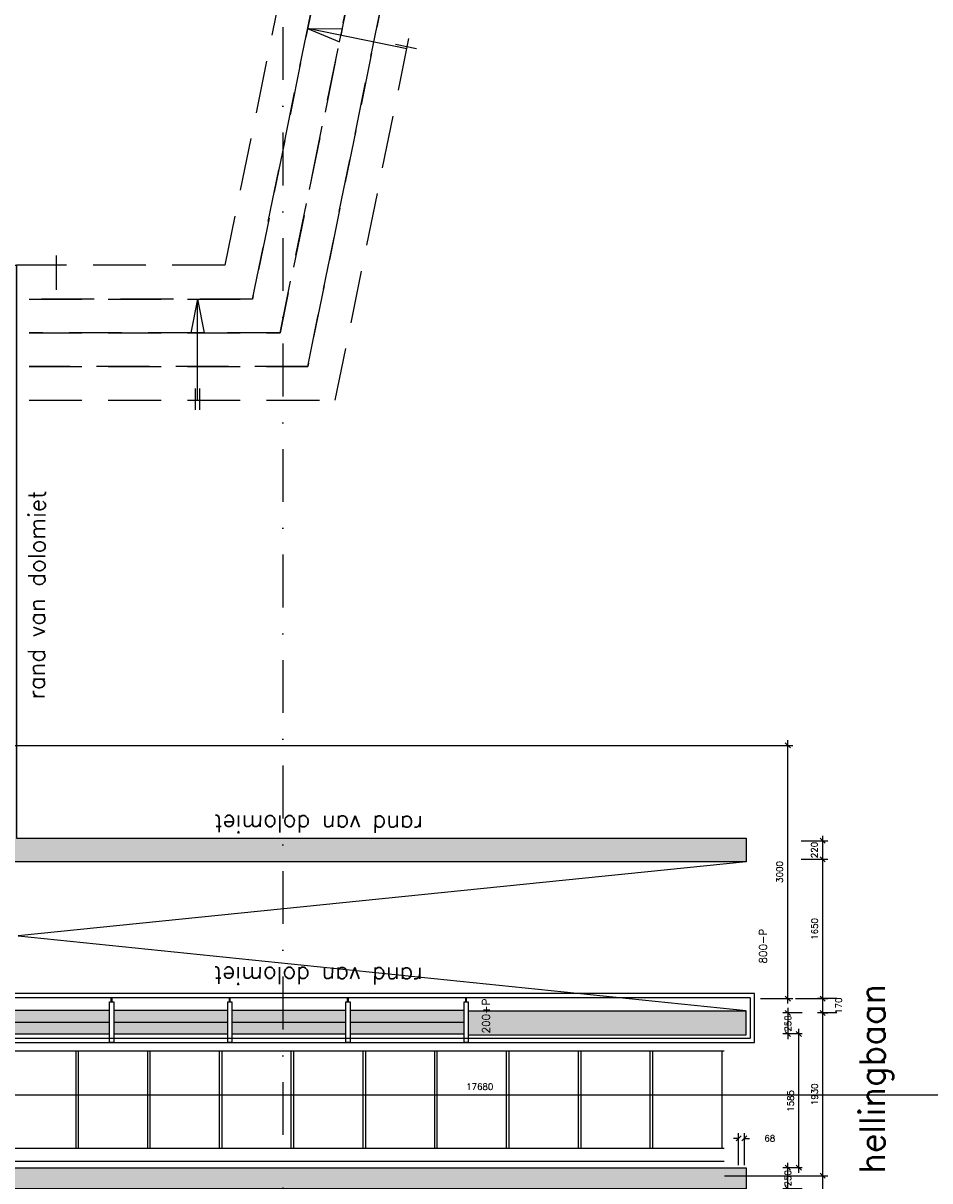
# Model space of a CAD drawing. Extents: x -29284 to 2055880, y -64816 to 121103.
# Tile 62 of 123: x 51708 to 62449, y 45787 to 59506. Entities that reach past the tile are written whole.
import ezdxf

# ---------------------------------------------------------------- set-up
doc = ezdxf.new("R2010")
doc.units = 0
doc.header["$LTSCALE"] = 50
doc.header["$MEASUREMENT"] = 0
doc.header["$PDMODE"] = 3
doc.header["$PDSIZE"] = 0.1
for name, pattern in [('HIDDEN', [0.375, 0.25, -0.125]), ('HIDDEN2', [0.1875, 0.125, -0.0625]), ('STRAM_0WT$0$DASHDOT', [25, 12.5, -6.25, 0, -6.25])]:
    doc.linetypes.add(name, pattern=pattern)
doc.layers.get('0').update_dxf_attribs({"linetype": 'CONTINUOUS'})
doc.layers.get('DEFPOINTS').update_dxf_attribs({"linetype": 'CONTINUOUS'})
for name, color, linetype in [('A--L21A3_BUITENWAND', 3, 'CONTINUOUS'), ('A--L24A1_TRAPPEN', 1, 'CONTINUOUS'), ('A--L24AC1_TRAPPEN', 1, 'HIDDEN2'), ('A--L28DC1_KONSTR', 1, 'HIDDEN'), ('A--M$1A-_F123-', 1, 'CONTINUOUS'), ('A--T$1A-_F123-_25MM', 3, 'CONTINUOUS'), ('plein', 7, 'CONTINUOUS'), ('STRAM_0WT$0$A--T$7A8-_STRAMIEN', 8, 'STRAM_0WT$0$DASHDOT'), ('tegels', 253, 'CONTINUOUS'), ('TEKST_KOZIJNMERK', 2, 'CONTINUOUS')]:
    doc.layers.add(name, color=color, linetype=linetype)
doc.styles.add('ALFA-0_25', font='ROMANS')
doc.styles.add('HIEMSTRA', font='romans.shx')
doc.dimstyles.new('STANDARD$0', dxfattribs={"dimscale": 30, "dimtxt": 2.5, "dimasz": 2, "dimexe": 2, "dimexo": 0, "dimgap": 2, "dimtad": 1, "dimdec": 0, "dimzin": 0, "dimdsep": 46, "dimtxsty": 'ALFA-0_25', "dimblk1": 'OBLIQUE', "dimblk2": 'OBLIQUE', "dimsah": 1, "dimcen": -3, "dimdle": 2, "dimclrd": 1, "dimclre": 1, "dimclrt": 2, "dimadec": 0, "dimazin": 0, "dimtfac": 0.666667, "dimtofl": 0, "dimtmove": 2, "dimatfit": 3, "dimldrblk": 'OBLIQUE', "dimfxl": 1, "dimtvp": 0.833333, "dimtolj": 1, "dimtzin": 0, "dimarcsym": 0})

# ---------------------------------------------------------------- blocks, each defined once
blk = doc.blocks.new('_OBLIQUE')
at = {"color": 0, "linetype": 'ByBlock'}
blk.add_line((-0.5, -0.5), (0.5, 0.5), dxfattribs=at)
blk = doc.blocks.new('*D374')
at = {"layer": 'A--M$1A-_F123-', "color": 1, "linetype": 'Continuous', "lineweight": -2, "transparency": 16777216}
for p, q in [((48217, 46805), (66017, 46805)), ((48277, 46805), (48277, 46865)), ((65957, 46805), (65957, 46865))]:
    blk.add_line(p, q, dxfattribs=at)
at = {"layer": 'DEFPOINTS', "color": 0, "linetype": 'Continuous', "transparency": 16777216}
for p in [(48277, 46805), (65957, 46805), (65957, 46805)]:
    blk.add_point(p, dxfattribs=at)
at = {"layer": 'A--M$1A-_F123-', "color": 1, "linetype": 'Continuous', "lineweight": -2, "transparency": 16777216, "xscale": 60, "yscale": 60, "zscale": 60, "rotation": 180}
blk.add_blockref('_OBLIQUE', (48277, 46805), dxfattribs=at)
at = {"layer": 'A--M$1A-_F123-', "color": 1, "linetype": 'Continuous', "lineweight": -2, "transparency": 16777216, "xscale": 60, "yscale": 60, "zscale": 60}
blk.add_blockref('_OBLIQUE', (65957, 46805), dxfattribs=at)
at = {"layer": 'A--M$1A-_F123-', "color": 2, "linetype": 'Continuous', "transparency": 16777216, "insert": (57117, 46903), "char_height": 75, "attachment_point": 5, "style": 'ALFA-0_25'}
blk.add_mtext('\\A1;17680', dxfattribs=at)
blk = doc.blocks.new('*D753')
at = {"layer": 'A--M$1A-_F123-', "color": 1, "linetype": 'Continuous', "lineweight": -2, "transparency": 16777216}
for p, q in [((43190, 50947), (60827, 50947)), ((60767, 47887), (60767, 51007)), ((60442, 47947), (60827, 47947))]:
    blk.add_line(p, q, dxfattribs=at)
at = {"layer": 'DEFPOINTS', "color": 0, "linetype": 'Continuous', "transparency": 16777216}
for p in [(43190, 50947), (60767, 50947), (60442, 47947)]:
    blk.add_point(p, dxfattribs=at)
at = {"layer": 'A--M$1A-_F123-', "color": 1, "linetype": 'Continuous', "lineweight": -2, "transparency": 16777216, "xscale": 60, "yscale": 60, "zscale": 60}
for p, rotation in [((60767, 50947), 90), ((60767, 47947), 270)]:
    blk.add_blockref('_OBLIQUE', p, dxfattribs=dict(at, rotation=rotation))
at = {"layer": 'A--M$1A-_F123-', "color": 2, "linetype": 'Continuous', "transparency": 16777216, "insert": (60669, 49447), "char_height": 75, "attachment_point": 5, "rotation": 90, "style": 'ALFA-0_25'}
blk.add_mtext('\\A1;3000', dxfattribs=at)
blk = doc.blocks.new('*D1603')
at = {"layer": 'A--M$1A-_F123-', "color": 1, "lineweight": -2, "transparency": 16777216}
for p, q in [((60016, 45847), (61240, 45847)), ((61180, 45187), (61180, 45907)), ((61113, 45247), (61240, 45247))]:
    blk.add_line(p, q, dxfattribs=at)
at = {"layer": 'DEFPOINTS', "color": 0, "transparency": 16777216}
for p in [(60016, 45847), (61180, 45847), (61113, 45247)]:
    blk.add_point(p, dxfattribs=at)
at = {"layer": 'A--M$1A-_F123-', "color": 1, "lineweight": -2, "transparency": 16777216, "xscale": 60, "yscale": 60, "zscale": 60}
for p, rotation in [((61180, 45847), 90), ((61180, 45247), 270)]:
    blk.add_blockref('_OBLIQUE', p, dxfattribs=dict(at, rotation=rotation))
at = {"layer": 'A--M$1A-_F123-', "color": 2, "transparency": 16777216, "insert": (61083, 45547), "char_height": 75, "attachment_point": 5, "rotation": 90, "style": 'ALFA-0_25'}
blk.add_mtext('\\A1;600', dxfattribs=at)
blk = doc.blocks.new('*D1604')
at = {"layer": 'A--M$1A-_F123-', "color": 1, "lineweight": -2, "transparency": 16777216}
for p, q in [((61169, 47777), (61240, 47777)), ((61180, 45787), (61180, 47837)), ((61169, 45847), (61240, 45847))]:
    blk.add_line(p, q, dxfattribs=at)
at = {"layer": 'DEFPOINTS', "color": 0, "transparency": 16777216}
for p in [(61169, 47777), (61180, 47777), (61169, 45847)]:
    blk.add_point(p, dxfattribs=at)
at = {"layer": 'A--M$1A-_F123-', "color": 1, "lineweight": -2, "transparency": 16777216, "xscale": 60, "yscale": 60, "zscale": 60}
for p, rotation in [((61180, 47777), 90), ((61180, 45847), 270)]:
    blk.add_blockref('_OBLIQUE', p, dxfattribs=dict(at, rotation=rotation))
at = {"layer": 'A--M$1A-_F123-', "color": 2, "transparency": 16777216, "insert": (61083, 46812), "char_height": 75, "attachment_point": 5, "rotation": 90, "style": 'ALFA-0_25'}
blk.add_mtext('\\A1;1930', dxfattribs=at)
blk = doc.blocks.new('*D1605')
at = {"layer": 'A--M$1A-_F123-', "color": 1, "lineweight": -2, "transparency": 16777216}
for p, q in [((60767, 45632), (60767, 46002)), ((60935, 45942), (60707, 45942)), ((60935, 45692), (60707, 45692))]:
    blk.add_line(p, q, dxfattribs=at)
at = {"layer": 'DEFPOINTS', "color": 0, "transparency": 16777216}
for p in [(60767, 45942), (60935, 45942), (60935, 45692)]:
    blk.add_point(p, dxfattribs=at)
at = {"layer": 'A--M$1A-_F123-', "color": 1, "lineweight": -2, "transparency": 16777216, "xscale": 60, "yscale": 60, "zscale": 60}
for p, rotation in [((60767, 45942), 90), ((60767, 45692), 270)]:
    blk.add_blockref('_OBLIQUE', p, dxfattribs=dict(at, rotation=rotation))
at = {"layer": 'A--M$1A-_F123-', "color": 2, "transparency": 16777216, "insert": (60767, 45817), "char_height": 75, "attachment_point": 5, "rotation": 90, "style": 'ALFA-0_25'}
blk.add_mtext('\\A1;250', dxfattribs=at)
blk = doc.blocks.new('*D1606')
at = {"layer": 'A--M$1A-_F123-', "color": 1, "lineweight": -2, "transparency": 16777216}
for p, q in [((60923, 47527), (60837, 47527)), ((60897, 45882), (60897, 47587)), ((60923, 45942), (60837, 45942))]:
    blk.add_line(p, q, dxfattribs=at)
at = {"layer": 'DEFPOINTS', "color": 0, "transparency": 16777216}
for p in [(60897, 47527), (60923, 47527), (60923, 45942)]:
    blk.add_point(p, dxfattribs=at)
at = {"layer": 'A--M$1A-_F123-', "color": 1, "lineweight": -2, "transparency": 16777216, "xscale": 60, "yscale": 60, "zscale": 60}
for p, rotation in [((60897, 47527), 90), ((60897, 45942), 270)]:
    blk.add_blockref('_OBLIQUE', p, dxfattribs=dict(at, rotation=rotation))
at = {"layer": 'A--M$1A-_F123-', "color": 2, "transparency": 16777216, "insert": (60799, 46734), "char_height": 75, "attachment_point": 5, "rotation": 90, "style": 'ALFA-0_25'}
blk.add_mtext('\\A1;1585', dxfattribs=at)
blk = doc.blocks.new('*D1607')
at = {"layer": 'A--M$1A-_F123-', "color": 1, "lineweight": -2, "transparency": 16777216}
for p, q in [((60935, 47777), (60707, 47777)), ((60767, 47837), (60767, 47467)), ((60935, 47527), (60707, 47527))]:
    blk.add_line(p, q, dxfattribs=at)
at = {"layer": 'DEFPOINTS', "color": 0, "transparency": 16777216}
for p in [(60935, 47777), (60767, 47527), (60935, 47527)]:
    blk.add_point(p, dxfattribs=at)
at = {"layer": 'A--M$1A-_F123-', "color": 1, "lineweight": -2, "transparency": 16777216, "xscale": 60, "yscale": 60, "zscale": 60}
for p, rotation in [((60767, 47777), 90), ((60767, 47527), 270)]:
    blk.add_blockref('_OBLIQUE', p, dxfattribs=dict(at, rotation=rotation))
at = {"layer": 'A--M$1A-_F123-', "color": 2, "transparency": 16777216, "insert": (60767, 47652), "char_height": 75, "attachment_point": 5, "rotation": 90, "style": 'ALFA-0_25'}
blk.add_mtext('\\A1;250', dxfattribs=at)
blk = doc.blocks.new('*D1609')
at = {"layer": 'A--M$1A-_F123-', "color": 1, "lineweight": -2, "transparency": 16777216}
for p, q in [((60184, 46290), (60124, 46290)), ((60184, 45972), (60184, 46350)), ((60252, 45972), (60252, 46350)), ((60252, 46290), (60312, 46290))]:
    blk.add_line(p, q, dxfattribs=at)
at = {"layer": 'DEFPOINTS', "color": 0, "transparency": 16777216}
for p in [(60252, 46290), (60184, 45972), (60252, 45972)]:
    blk.add_point(p, dxfattribs=at)
at = {"layer": 'A--M$1A-_F123-', "color": 1, "lineweight": -2, "transparency": 16777216, "xscale": 60, "yscale": 60, "zscale": 60}
blk.add_blockref('_OBLIQUE', (60184, 46290), dxfattribs=at)
at = {"layer": 'A--M$1A-_F123-', "color": 1, "lineweight": -2, "transparency": 16777216, "xscale": 60, "yscale": 60, "zscale": 60, "rotation": 180}
blk.add_blockref('_OBLIQUE', (60252, 46290), dxfattribs=at)
at = {"layer": 'A--M$1A-_F123-', "color": 2, "transparency": 16777216, "insert": (60553, 46290), "char_height": 75, "attachment_point": 5, "style": 'ALFA-0_25'}
blk.add_mtext('\\A1;68', dxfattribs=at)
blk = doc.blocks.new('*D1610')
at = {"layer": 'A--M$1A-_F123-', "color": 1, "lineweight": -2, "transparency": 16777216}
for p, q in [((60856, 47947), (61240, 47947)), ((61180, 47717), (61180, 48007)), ((61349, 47777), (61120, 47777))]:
    blk.add_line(p, q, dxfattribs=at)
at = {"layer": 'DEFPOINTS', "color": 0, "transparency": 16777216}
for p in [(60856, 47947), (61180, 47947), (61349, 47777)]:
    blk.add_point(p, dxfattribs=at)
at = {"layer": 'A--M$1A-_F123-', "color": 1, "lineweight": -2, "transparency": 16777216, "xscale": 60, "yscale": 60, "zscale": 60}
for p, rotation in [((61180, 47947), 90), ((61180, 47777), 270)]:
    blk.add_blockref('_OBLIQUE', p, dxfattribs=dict(at, rotation=rotation))
at = {"layer": 'A--M$1A-_F123-', "color": 2, "transparency": 16777216, "insert": (61368, 47862), "char_height": 75, "attachment_point": 5, "rotation": 90, "style": 'ALFA-0_25'}
blk.add_mtext('\\A1;170', dxfattribs=at)
blk = doc.blocks.new('*D1612')
at = {"layer": 'A--M$1A-_F123-', "color": 1, "lineweight": -2, "transparency": 16777216}
for p, q in [((60924, 49597), (61240, 49597)), ((61180, 47887), (61180, 49657)), ((61349, 47947), (61120, 47947))]:
    blk.add_line(p, q, dxfattribs=at)
at = {"layer": 'DEFPOINTS', "color": 0, "transparency": 16777216}
for p in [(60924, 49597), (61180, 49597), (61349, 47947)]:
    blk.add_point(p, dxfattribs=at)
at = {"layer": 'A--M$1A-_F123-', "color": 1, "lineweight": -2, "transparency": 16777216, "xscale": 60, "yscale": 60, "zscale": 60}
for p, rotation in [((61180, 49597), 90), ((61180, 47947), 270)]:
    blk.add_blockref('_OBLIQUE', p, dxfattribs=dict(at, rotation=rotation))
at = {"layer": 'A--M$1A-_F123-', "color": 2, "transparency": 16777216, "insert": (61083, 48772), "char_height": 75, "attachment_point": 5, "rotation": 90, "style": 'ALFA-0_25'}
blk.add_mtext('\\A1;1650', dxfattribs=at)
blk = doc.blocks.new('A$C174658AB')
at = {"layer": 'A--L28DC1_KONSTR', "color": 1, "linetype": 'Continuous'}
for p, q in [((0, 5), (50, 5)), ((0, -5), (50, -5))]:
    blk.add_line(p, q, dxfattribs=at)
blk = doc.blocks.new('*D1616')
at = {"layer": 'A--M$1A-_F123-', "color": 1, "lineweight": -2, "transparency": 16777216}
for p, q in [((60924, 49817), (61240, 49817)), ((61180, 49537), (61180, 49877)), ((60924, 49597), (61240, 49597))]:
    blk.add_line(p, q, dxfattribs=at)
at = {"layer": 'DEFPOINTS', "color": 0, "transparency": 16777216}
for p in [(60924, 49817), (61180, 49817), (60924, 49597)]:
    blk.add_point(p, dxfattribs=at)
at = {"layer": 'A--M$1A-_F123-', "color": 1, "lineweight": -2, "transparency": 16777216, "xscale": 60, "yscale": 60, "zscale": 60}
for p, rotation in [((61180, 49817), 90), ((61180, 49597), 270)]:
    blk.add_blockref('_OBLIQUE', p, dxfattribs=dict(at, rotation=rotation))
at = {"layer": 'A--M$1A-_F123-', "color": 2, "transparency": 16777216, "insert": (61081, 49707), "char_height": 75, "attachment_point": 5, "rotation": 90, "style": 'ALFA-0_25'}
blk.add_mtext('\\A1;220', dxfattribs=at)

msp = doc.modelspace()

# ---------------------------------------------------------------- hatches: boundary and pattern name
at = {"layer": 'A--L28DC1_KONSTR', "linetype": 'Continuous'}
h = msp.add_hatch(color=21, dxfattribs=at)
h.paths.add_polyline_path([(60272.4, 47528), (60272.4, 47808), (56981.5, 47808), (56981.5, 47528)])
h.paths.add_polyline_path([(56931.5, 47528), (56931.5, 47808), (55581.5, 47808), (55581.5, 47528)])
h.paths.add_polyline_path([(55531.5, 47528), (55531.5, 47808), (54181.5, 47808), (54181.5, 47528)])
h.paths.add_polyline_path([(54131.5, 47528), (54131.5, 47808), (52781.5, 47808), (52781.5, 47528)])
h.paths.add_polyline_path([(52731.5, 47528), (52731.5, 47808), (51381.5, 47808), (51381.5, 47528)])
h.paths.add_polyline_path([(51331.5, 47528), (51331.5, 47808), (49981.5, 47808), (49981.5, 47528)])
h.paths.add_polyline_path([(49931.5, 47808), (49579.5, 47808), (49579.5, 48087), (49299.5, 48087), (49299.5, 46737), (49579.5, 46737), (49579.5, 47528), (49931.5, 47528)])
h.paths.add_polyline_path([(49579.5, 46073), (49579.5, 46687), (49299.5, 46687), (49299.5, 46073)])
h.paths.add_polyline_path([(49579.5, 48137), (49579.5, 49487), (49299.5, 49487), (49299.5, 48137)])
h.paths.add_polyline_path([(49579.5, 49537), (49579.5, 50887), (49299.5, 50887), (49299.5, 49537)])
h.paths.add_polyline_path([(49579.5, 50937), (49579.5, 52287), (49299.5, 52287), (49299.5, 50937)])
h.paths.add_polyline_path([(49579.5, 52337), (49579.5, 53687), (49299.5, 53687), (49299.5, 52337)])
h.paths.add_polyline_path([(49579.5, 53737), (49579.5, 55087), (49299.5, 55087), (49299.5, 53737)])
h.paths.add_polyline_path([(49579.5, 55137), (49579.5, 56487), (49299.5, 56487), (49299.5, 55137)])
h.paths.add_polyline_path([(49579.5, 56537), (49579.5, 56637), (49299.5, 56637), (49299.5, 56537)])
for points in [[(60272.4, 49566.9), (51349.5, 49566.9), (51349.5, 56635.9), (51629.5, 56635.9), (51629.5, 49846.9), (60272.4, 49846.9)], [(49579.5, 46021.9), (49579.5, 45941.9), (60272.4, 45941.9), (60272.4, 45691.9), (49299.5, 45691.9), (49299.5, 46021.9)]]:
    msp.add_hatch(color=21, dxfattribs=at).paths.add_polyline_path(points)

# ---------------------------------------------------------------- linework, layer by layer
at = {"layer": 'A--L21A3_BUITENWAND'}
for points in [[(60272.4, 49566.9), (51349.5, 49566.9), (51349.5, 56635.9), (51629.5, 56635.9), (51629.5, 49846.9), (60272.4, 49846.9)], [(52731.5, 47526.9), (52731.5, 47806.9), (51381.5, 47806.9), (51381.5, 47526.9)], [(54131.5, 47526.9), (54131.5, 47806.9), (52781.5, 47806.9), (52781.5, 47526.9)], [(55531.5, 47526.9), (55531.5, 47806.9), (54181.5, 47806.9), (54181.5, 47526.9)], [(56931.5, 47526.9), (56931.5, 47806.9), (55581.5, 47806.9), (55581.5, 47526.9)], [(60272.4, 47516.9), (60272.4, 47796.9), (56981.5, 47796.9), (56981.5, 47516.9)]]:
    msp.add_lwpolyline(points, close=True, dxfattribs=at)
at = {"layer": 'A--L24A1_TRAPPEN'}
for p, q in [((49981.5, 47477.9), (60013.4, 47477.9)), ((49579.5, 47325.9), (60013.4, 47325.9)), ((52331.9, 47325.9), (52331.9, 46172.9)), ((53180.4, 47325.9), (53180.4, 46172.9)), ((54031.9, 47325.9), (54031.9, 46172.9)), ((54880.4, 47325.9), (54880.4, 46172.9)), ((55731.9, 47325.9), (55731.9, 46172.9)), ((56580.4, 47325.9), (56580.4, 46172.9)), ((57431.9, 47325.9), (57431.9, 46172.9)), ((58283.4, 47325.9), (58283.4, 46172.9)), ((59131.9, 47325.9), (59131.9, 46172.9)), ((59983.4, 47325.9), (59983.4, 46172.9)), ((49579.5, 46172.9), (60013.4, 46172.9)), ((49579.5, 46020.9), (60013.4, 46020.9))]:
    msp.add_line(p, q, dxfattribs=at)
at = {"layer": 'A--L24AC1_TRAPPEN'}
for p, q in [((52361.9, 47325.9), (52361.9, 46172.9)), ((53210.4, 47325.9), (53210.4, 46172.9)), ((54061.9, 47325.9), (54061.9, 46172.9)), ((54910.4, 47325.9), (54910.4, 46172.9)), ((55761.9, 47325.9), (55761.9, 46172.9)), ((56610.4, 47325.9), (56610.4, 46172.9)), ((57461.9, 47325.9), (57461.9, 46172.9)), ((58313.4, 47325.9), (58313.4, 46172.9)), ((59161.9, 47325.9), (59161.9, 46172.9))]:
    msp.add_line(p, q, dxfattribs=at)
at = {"layer": 'A--L28DC1_KONSTR', "color": 0, "linetype": 'Continuous'}
for p, q in [((60322.4, 47956.9), (49729.5, 47956.9)), ((60372.4, 48006.9), (49777.5, 48006.9)), ((60322.4, 47956.9), (60322.4, 47476.9)), ((60372.4, 47426.9), (60372.4, 48006.9)), ((51381.5, 47477.9), (52731.5, 47477.9)), ((52781.5, 47477.9), (54131.5, 47477.9)), ((55581.5, 47477.9), (56931.5, 47477.9)), ((56981.5, 47476.9), (60322.4, 47476.9)), ((50608.2, 47426.9), (60372.4, 47426.9))]:
    msp.add_line(p, q, dxfattribs=at)
at = {"layer": 'A--L28DC1_KONSTR', "color": 1, "linetype": 'Continuous'}
for p, q in [((56951.5, 47906.9), (56951.5, 47956.9)), ((56961.5, 47906.9), (56961.5, 47956.9))]:
    msp.add_line(p, q, dxfattribs=at)
at = {"layer": 'A--L28DC1_KONSTR', "color": 4, "linetype": 'Continuous'}
for p, q in [((52731.5, 47664.4), (51381.5, 47664.4)), ((54131.5, 47664.4), (52781.5, 47664.4)), ((55531.5, 47664.4), (54181.5, 47664.4)), ((56931.5, 47664.4), (55581.5, 47664.4))]:
    msp.add_line(p, q, dxfattribs=at)
at = {"layer": 'A--L28DC1_KONSTR', "color": 2, "linetype": 'HIDDEN2', "ltscale": 100}
for points in [[(51779.5, 55035.9), (55405.6, 55035.9), (59455.4, 74915.4), (59016.8, 74767.7), (55078.9, 55435.9), (55078.9, 55435.9), (51779.5, 55435.9)], [(51779.5, 55435.9), (55078.9, 55435.9), (59016.8, 74767.7), (58591.3, 74681.3), (54752.1, 55835.9), (54752.1, 55835.9), (51779.5, 55835.9)], [(51779.5, 56235.9), (54425.4, 56235.9), (58176.4, 74650.3), (57772.9, 74673.1), (54098.7, 56635.9), (54098.7, 56635.9), (51629.5, 56635.9), (51629.5, 56535.9)], [(51779.5, 55835.9), (54752.1, 55835.9), (58591.3, 74681.3), (58176.4, 74650.3), (54425.4, 56235.9), (54425.4, 56235.9), (51779.5, 56235.9)]]:
    msp.add_lwpolyline(points, dxfattribs=at)
at = {"layer": 'A--L28DC1_KONSTR', "color": 1, "linetype": 'Continuous'}
for points in [[(56254.1, 59201.1), (55078.2, 59440.6), (55486, 59438.4), (55470.2, 59360.8)], [(56254.1, 59201.1), (55078.2, 59440.6), (55454.3, 59283.1), (55470.2, 59360.8)], [(56369.8, 59203), (56120.1, 59253.9)], [(53775.3, 55035.9), (53775.3, 56235.9), (53696, 55835.9), (53775.3, 55835.9)], [(53775.3, 55035.9), (53775.3, 56235.9), (53854.5, 55835.9), (53775.3, 55835.9)], [(53750.3, 54922.8), (53750.3, 55177.6)], [(53800.3, 54922.8), (53800.3, 55177.6)], [(60272.4, 49566.9), (51649.5, 48691.9), (60272.4, 47806.9)]]:
    msp.add_lwpolyline(points, dxfattribs=at)
at = {"layer": 'A--L28DC1_KONSTR', "color": 2, "linetype": 'Continuous'}
for points in [[(52781.5, 47906.9), (52781.5, 47426.9), (52731.5, 47426.9), (52731.5, 47906.9)], [(54181.5, 47906.9), (54181.5, 47426.9), (54131.5, 47426.9), (54131.5, 47906.9)], [(55581.5, 47906.9), (55581.5, 47426.9), (55531.5, 47426.9), (55531.5, 47906.9)], [(56981.5, 47906.9), (56981.5, 47426.9), (56931.5, 47426.9), (56931.5, 47906.9)]]:
    msp.add_lwpolyline(points, close=True, dxfattribs=at)
at = {"layer": 'A--L28DC1_KONSTR', "color": 3, "linetype": 'Continuous'}
msp.add_lwpolyline([(49579.5, 46021.9), (49579.5, 46021.9), (49579.5, 45941.9), (60272.4, 45941.9), (60272.4, 45691.9), (49299.5, 45691.9), (49299.5, 46021.9), (49579.5, 46021.9), (49579.5, 46021.9), (49579.5, 46021.9)], close=True, dxfattribs=at)
at = {"layer": 'STRAM_0WT$0$A--T$7A8-_STRAMIEN', "color": 8}
msp.add_line((54784.5, 65708.4), (54784.5, 44332.8), dxfattribs=at)
at = {"layer": 'tegels', "color": 10, "linetype": 'Continuous'}
msp.add_line((52101, 56752.3), (52101, 56346.9), dxfattribs=at)

# ---------------------------------------------------------------- block references
at = {"layer": 'A--L28DC1_KONSTR', "color": 0, "linetype": 'Continuous', "rotation": 90}
for p in [(52756.5, 47906.9), (54156.5, 47906.9), (55556.5, 47906.9)]:
    msp.add_blockref('A$C174658AB', p, dxfattribs=at)

# ---------------------------------------------------------------- texts
at = {"layer": 'A--T$1A-_F123-_25MM', "style": 'ALFA-0_25'}
msp.add_text('hellingbaan', height=300, rotation=90, dxfattribs=at).set_placement((61914.1, 45872.8))
at = {"layer": 'plein', "style": 'HIEMSTRA'}
for rotation, p in [(89.76855, (51962.3, 51491.1)), (179.76855, (56446.7, 50109.2)), (179.76855, (56442.8, 48311.9))]:
    msp.add_text('rand van dolomiet', height=200, rotation=rotation, dxfattribs=at).set_placement(p)
at = {"layer": 'TEKST_KOZIJNMERK', "style": 'HIEMSTRA'}
for s, p in [('800-P', (60518.2, 48361.7)), ('200+P', (57237.1, 47533.5))]:
    msp.add_text(s, height=90, rotation=90, dxfattribs=at).set_placement(p)

# ---------------------------------------------------------------- dimensions: what is measured, and where the dimension line sits
at = {"layer": 'A--M$1A-_F123-', "color": 2, "linetype": 'Continuous'}
dim = msp.add_linear_dim(base=(60766.8, 50946.9), p1=(60442.3, 47946.9), p2=(43189.7, 50946.9), angle=90, dimstyle='STANDARD$0', dxfattribs=at)
dim.commit()
dim.dimension.update_dxf_attribs({"geometry": '*D753', "text_midpoint": (60669.3, 49446.9)})
at = {"layer": 'A--M$1A-_F123-'}
for base, p1, p2, picture, middle in [((61180.2, 49816.9), (60923.5, 49596.9), (60923.5, 49816.9), '*D1616', (61081.4, 49706.9)), ((60766.8, 47526.9), (60935.5, 47776.9), (60935.5, 47526.9), '*D1607', (60766.8, 47651.9)), ((60766.8, 45941.9), (60935.5, 45691.9), (60935.5, 45941.9), '*D1605', (60766.8, 45816.9))]:
    dim = msp.add_linear_dim(base=base, p1=p1, p2=p2, angle=90, dimstyle='STANDARD$0', dxfattribs=at)
    dim.commit()
    dim.dimension.update_dxf_attribs({"geometry": picture, "text_midpoint": middle, "dimtype": 160})
for base, p1, p2, picture, middle in [((61180.2, 49596.9), (61348.9, 47946.9), (60923.5, 49596.9), '*D1612', (61082.7, 48771.9)), ((61180.2, 47946.9), (61348.9, 47776.9), (60855.7, 47946.9), '*D1610', (61367.7, 47861.9)), ((61180.2, 47776.9), (61169.1, 45846.9), (61169.1, 47776.9), '*D1604', (61082.7, 46811.9)), ((60896.8, 47526.9), (60922.6, 45941.9), (60922.6, 47526.9), '*D1606', (60799.3, 46734.4)), ((61180.2, 45846.9), (61113.4, 45246.9), (60015.6, 45846.9), '*D1603', (61082.7, 45546.9))]:
    dim = msp.add_linear_dim(base=base, p1=p1, p2=p2, angle=90, dimstyle='STANDARD$0', dxfattribs=at)
    dim.commit()
    dim.dimension.update_dxf_attribs({"geometry": picture, "text_midpoint": middle})
at = {"layer": 'A--M$1A-_F123-', "linetype": 'Continuous'}
dim = msp.add_linear_dim(base=(65957, 46805), p1=(48277.3, 46805), p2=(65957, 46805), dimstyle='STANDARD$0', dxfattribs=at)
dim.commit()
dim.dimension.update_dxf_attribs({"geometry": '*D374', "text_midpoint": (57117.2, 46902.5)})
at = {"layer": 'A--M$1A-_F123-'}
dim = msp.add_linear_dim(base=(60252.4, 46289.6), p1=(60184.5, 45971.9), p2=(60252.4, 45971.9), dimstyle='STANDARD$0', dxfattribs=at)
dim.commit()
dim.dimension.update_dxf_attribs({"geometry": '*D1609', "text_midpoint": (60553.4, 46289.6), "dimtype": 160})

doc.saveas('drawing.dxf')
